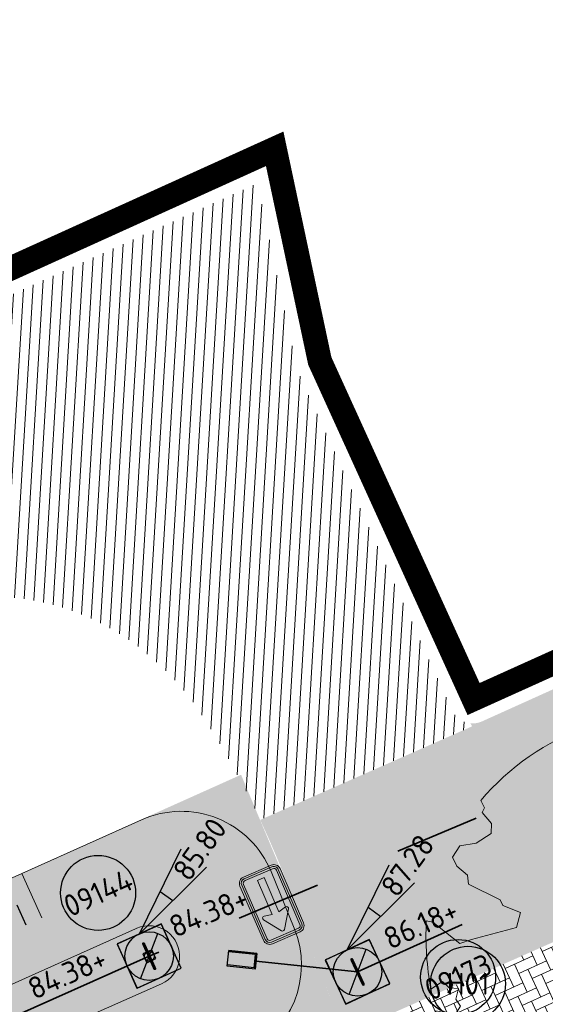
# Model space of a CAD drawing. Header units: metres. Extents: x 195696 to 514079, y 327475 to 328989.
# Tile 68 of 256: x 195971 to 195981, y 327662 to 327682. Entities that reach past the tile are written whole.
import ezdxf
from ezdxf.enums import TextEntityAlignment as Align

# ---------------------------------------------------------------- set-up
doc = ezdxf.new("R2010")
doc.units = ezdxf.units.M
for name, pattern in [('CENTER2', [1.125, 0.75, -0.125, 0.125, -0.125]), ('RI-GWA-SO', [18.450000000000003, 6, -1.8, 1.75, -1.8, 1.75, -1.8, 1.75, -1.8]), ('RI-GWA_AANSLUITLEIDING-SO', [23.000000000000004, 4, -1.8, 2.6, -1.8, 4.6, -1.8, 4.6, -1.8]), ('RI-HWA', [7.4, 5, -2.4])]:
    doc.linetypes.add(name, pattern=pattern)
for name, color, linetype, lineweight in [('B-WE-GR-BOOM-S', 74, 'Continuous', 18), ('N-WE-GR-GRAS-A-250', 62, 'Continuous', 18), ('N-WE-GW-TALUD-G', 6, 'Continuous', 18), ('N-WE-GW-TALUDARCERING-S', 6, 'Continuous', 25), ('N-WE-GW-TALUDARCERING_KORT-G', 6, 'Continuous', 18), ('N-WE-KG-WERKGRENS-200-G', 14, 'CENTER2', 35), ('N-WE-RI-GWA_PERCEELAANSLUITLEIDING_PVC_125-G', 30, 'RI-GWA_AANSLUITLEIDING-SO', 25), ('N-WE-RI-GWA_PUTNUMMER-S-250', 7, 'Continuous', 25), ('N-WE-RI-GWA_TRANSPORTLEIDING-G', 30, 'RI-GWA-SO', 35), ('N-WE-RI-HWA_RIOOLLEIDING_PVC_315-G', 150, 'RI-HWA', 35), ('N-WE-RI-HWA_RIOOLPUT-S-250', 150, 'Continuous', 25), ('N-WE-RI-HWA_UITLAATCONSTRUCTIE-S-50', 150, 'Continuous', 25), ('N-WE-RI-OVERIG_RIOOLPUT_BETON-S-250', 10, 'Continuous', 25), ('N-WE-RI-OVERIG_RIOOLPUT_INSPECTIE-S-250', 10, 'Continuous', 25), ('N-WE-RI-OVERIG_RIOOLPUT_INSPECTIE-S-50', 10, 'Continuous', 25), ('N-WE-RI-VWA_STROOMRICHTING-S', 7, 'Continuous', 25), ('N-WE-VH-GESLOTENVERHARDING-A-200', 252, 'Continuous', 18), ('N-WE-VH-HERSTRATEN-A-200', 252, 'Continuous', 18), ('N-WE-VH-OPENVERHARDING_BETONSTRAATSTEEN_GRIJS-A', 252, 'Continuous', 18), ('N-WE-VH-OPENVERHARDING_STRAATBAKSTEEN_BRUIN-A', 35, 'Continuous', 18), ('N-WE-VW-VERKEERSTEKEN_BORD_C-S-200', 7, 'Continuous', 25), ('T-WE-RI-HWA_PUTNUMMER-S-250', 7, 'Continuous', 25), ('V-WE-RI-GWA_PUTDEKSELNIVEAU-S-250', 7, 'Continuous', 25)]:
    doc.layers.add(name, color=color, linetype=linetype, lineweight=lineweight)
doc.styles.add('NLCS-ISO', font='NLCS-ISO.ttf')

# ---------------------------------------------------------------- blocks, each defined once
blk = doc.blocks.new('*U109')
at = {"ltscale": 0.1, "style": 'NLCS-ISO'}
for tag, p in [('MAT', (-0.5000000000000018, 0.5000000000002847)), ('BOBL', (-59.24948424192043, 1.13686837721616e-13))]:
    blk.add_attdef(tag, text='', height=1.8, dxfattribs=at).set_placement(p, align=Align.BOTTOM_RIGHT)
for tag, p in [('DIA', (0.4999999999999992, 0.5000000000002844)), ('BOBR', (56.13265842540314, -2.220446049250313e-16))]:
    blk.add_attdef(tag, text='', height=1.8, dxfattribs=at).set_placement(p, align=Align.BOTTOM_LEFT)
blk.add_attdef('JVA', text='', height=1.8, dxfattribs=at).set_placement((-2.465190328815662e-32, -0.9999999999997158), align=Align.TOP_CENTER)
at = {"ltscale": 0.1, "style": 'NLCS-ISO', "flags": 1}
blk.add_attdef('PUTNR-L', text='', height=1.8, dxfattribs=at).set_placement((-0.8215082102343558, -5.885126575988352), align=Align.BOTTOM_RIGHT)
blk.add_attdef('PUTNR-L', text='', height=1.8, dxfattribs=at).set_placement((1.948397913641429, -5.769780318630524), align=Align.BOTTOM_LEFT)
blk = doc.blocks.new('*U110')
at = {"ltscale": 0.1, "style": 'NLCS-ISO'}
for tag, p in [('MAT', (-0.5000000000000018, 0.5000000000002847)), ('BOBL', (-71.93000861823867, 1.13686837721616e-13))]:
    blk.add_attdef(tag, text='', height=1.8, dxfattribs=at).set_placement(p, align=Align.BOTTOM_RIGHT)
for tag, p in [('DIA', (0.4999999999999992, 0.5000000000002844)), ('BOBR', (75.14239037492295, -2.220446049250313e-16))]:
    blk.add_attdef(tag, text='', height=1.8, dxfattribs=at).set_placement(p, align=Align.BOTTOM_LEFT)
blk.add_attdef('JVA', text='', height=1.8, dxfattribs=at).set_placement((-2.465190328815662e-32, -0.9999999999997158), align=Align.TOP_CENTER)
at = {"ltscale": 0.1, "style": 'NLCS-ISO', "flags": 1}
blk.add_attdef('PUTNR-L', text='', height=1.8, dxfattribs=at).set_placement((-0.8215082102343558, -5.885126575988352), align=Align.BOTTOM_RIGHT)
blk.add_attdef('PUTNR-L', text='', height=1.8, dxfattribs=at).set_placement((1.948397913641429, -5.769780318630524), align=Align.BOTTOM_LEFT)
blk = doc.blocks.new('SGR-BOOM_05')
blk.add_lwpolyline([(0.4325246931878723, 4.711883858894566), (0.4412366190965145, 4.722067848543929), (0.4495406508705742, 4.730963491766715), (0.457499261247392, 4.738955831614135), (0.4651749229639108, 4.746429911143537), (0.4726301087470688, 4.753770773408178), (0.4799272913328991, 4.761363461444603), (0.4871289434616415, 4.769593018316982), (0.4942975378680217, 4.778844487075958), (0.5013792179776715, 4.78953650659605), (0.507854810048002, 4.802222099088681), (0.5130888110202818, 4.817487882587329), (0.5164457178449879, 4.835920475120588), (0.5172900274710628, 4.858106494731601), (0.5149862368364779, 4.884632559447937), (0.5088988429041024, 4.916085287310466), (0.4752610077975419, 5.034436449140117, -0.5293802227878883), (0.5290991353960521, 5.098767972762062, -0.08713876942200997), (2.218306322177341, 4.624671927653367, -0.3723405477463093), (2.284485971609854, 4.472597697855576), (2.353810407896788, 4.119139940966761), (2.180208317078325, 3.946086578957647), (1.99206671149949, 3.985480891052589), (1.766984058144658, 3.816663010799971), (1.853127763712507, 3.602310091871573), (2.086202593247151, 3.527331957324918), (2.711896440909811, 3.67116193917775), (2.864476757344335, 3.58686285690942), (2.849520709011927, 3.452573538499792), (2.706793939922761, 3.364669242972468), (2.577044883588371, 2.941253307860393), (2.743005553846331, 2.669806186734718), (3.167776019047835, 3.346672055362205, -0.5046405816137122), (3.406018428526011, 3.139734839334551, 0.3319483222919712), (3.543642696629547, 2.921146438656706, 0.282007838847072), (3.99290985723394, 3.003759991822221), (3.956968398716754, 2.985163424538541, -0.5121558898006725), (4.162740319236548, 2.983535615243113, -0.1607604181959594), (5.094490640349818, -0.05607239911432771), (4.977332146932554, -0.1690536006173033), (4.976312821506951, -0.2938416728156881), (4.8618704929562, -0.3148519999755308), (4.876229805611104, -0.4378637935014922), (4.698090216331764, -0.3805204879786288), (4.644143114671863, -0.5192137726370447), (4.863809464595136, -0.6652633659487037), (4.932503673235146, -0.7196641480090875), (5.053640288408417, -0.5992007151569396, -0.1063709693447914), (4.340554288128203, -2.610345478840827), (3.70529781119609, -2.2009414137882), (3.587571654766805, -2.281876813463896), (3.512459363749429, -1.944794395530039), (3.286149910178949, -1.67334727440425), (3.023546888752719, -1.675915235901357), (3.029665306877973, -1.990035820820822), (2.830389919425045, -2.677651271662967), (2.860626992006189, -2.808775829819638), (3.005150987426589, -2.829446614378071), (3.929857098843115, -3.182947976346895, -0.2362982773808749), (-0.2250862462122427, -5.013472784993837, 0.1596250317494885), (-0.3470448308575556, -4.770134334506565, 0.3508021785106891), (-0.3148115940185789, -4.527846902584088, -0.5046405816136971), (-0.6000098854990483, -4.392775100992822), (-0.530619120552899, -4.170222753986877), (-0.6474450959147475, -3.962362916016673), (-0.8016343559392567, -3.977834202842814), (-0.8248145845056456, -4.14384857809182), (-0.941790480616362, -4.211479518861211), (-1.080272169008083, -4.105602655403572), (-1.199847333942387, -3.474824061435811), (-1.291065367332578, -3.383747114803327), (-1.521968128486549, -3.390946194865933), (-1.586173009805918, -3.664879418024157), (-1.680264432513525, -3.694423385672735), (-1.769024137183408, -3.922911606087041), (-2.003269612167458, -3.79763926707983, 0.7335825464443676), (-1.917708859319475, -3.972704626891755, -0.8616245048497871), (-1.870123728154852, -4.127626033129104, 0.2799778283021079), (-2.04306959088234, -4.392508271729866), (-2.03586990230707, -4.402599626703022, -0.8270561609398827), (-2.207893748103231, -4.582742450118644, -0.1167741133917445), (-4.152188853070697, -2.556267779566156), (-4.114413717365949, -2.549202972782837), (-4.083543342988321, -2.540638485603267), (-4.058769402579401, -2.530881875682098), (-4.039283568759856, -2.520240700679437), (-4.02427751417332, -2.509022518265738), (-4.012942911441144, -2.497534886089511), (-4.004471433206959, -2.486085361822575), (-3.767567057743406, -2.183934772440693), (-3.762478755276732, -2.173394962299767), (-3.758320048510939, -2.163280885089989), (-3.754774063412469, -2.153365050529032), (-3.751523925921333, -2.143419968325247), (-3.748252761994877, -2.133218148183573), (-3.744643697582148, -2.12253209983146), (-3.740379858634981, -2.111134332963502), (-3.735144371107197, -2.09879735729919), (-3.7287288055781, -2.085363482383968), (-3.721358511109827, -2.070954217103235), (-3.713367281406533, -2.055760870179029), (-3.705088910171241, -2.03997475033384), (-3.696857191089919, -2.02378716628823), (-3.689005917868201, -2.007389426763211), (-3.681868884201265, -1.990972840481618), (-3.675779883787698, -1.974728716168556), (-3.671016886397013, -1.958854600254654), (-3.667634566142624, -1.943572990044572), (-3.665631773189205, -1.929112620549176), (-3.665007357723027, -1.915702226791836), (-3.665760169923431, -1.903570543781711), (-3.66788905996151, -1.892946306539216), (-3.671392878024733, -1.884058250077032), (-3.676270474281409, -1.877135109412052), (-3.682496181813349, -1.87228834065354), (-3.689946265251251, -1.869160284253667), (-3.698472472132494, -1.867276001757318), (-3.707926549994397, -1.86616055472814), (-3.718160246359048, -1.865339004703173), (-3.72902530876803, -1.864336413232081), (-3.740373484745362, -1.86267784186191), (-3.752056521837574, -1.859888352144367), (-3.763951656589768, -1.855601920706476), (-3.776038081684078, -1.849888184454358), (-3.788320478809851, -1.842925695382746), (-3.800803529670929, -1.834893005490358), (-3.813491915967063, -1.8259686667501), (-3.826390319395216, -1.816331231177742), (-3.839503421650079, -1.806159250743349), (-3.852835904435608, -1.795631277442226), (-3.866362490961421, -1.784873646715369), (-3.879938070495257, -1.773803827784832), (-3.893387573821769, -1.76228707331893), (-3.906535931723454, -1.750188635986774), (-4.149695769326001, -2.02842049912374), (-4.161716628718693, -2.014754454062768), (-4.172911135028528, -2.000102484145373), (-4.183104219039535, -1.984329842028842), (-4.192608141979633, -1.967625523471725), (-4.203684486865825, -1.951473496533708), (-4.219082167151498, -1.937681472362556), (-4.241550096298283, -1.928057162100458), (-4.273837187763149, -1.924408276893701), (-4.318692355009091, -1.928542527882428), (-4.378864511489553, -1.942267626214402), (-4.457102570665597, -1.96739128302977, -0.04099741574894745), (-4.791147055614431, -1.027236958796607), (-4.617442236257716, -1.057135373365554), (-4.462688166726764, -1.156360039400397), (-4.380222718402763, -1.081691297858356), (-4.281020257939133, -0.9269601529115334), (-4.376017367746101, -0.7817417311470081), (-4.322820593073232, -0.567248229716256), (-4.520005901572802, -0.551067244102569), (-4.652051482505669, -0.4231675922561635), (-4.89199676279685, -0.5800962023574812, -0.05814040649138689), (-4.988069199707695, 0.8291727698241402), (-4.851792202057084, 0.8021379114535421), (-4.298456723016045, 0.3639367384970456), (-4.059571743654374, 0.4468333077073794), (-3.128243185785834, 0.6926248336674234), (-3.048903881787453, 1.000164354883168), (-3.408870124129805, 1.143500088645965), (-3.464013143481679, 1.261371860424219), (-4.121257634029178, 1.583987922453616), (-4.135853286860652, 1.768685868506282), (-4.357977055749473, 1.956958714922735), (-4.448296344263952, 2.139788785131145), (-4.296559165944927, 2.378269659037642), (-3.957550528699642, 2.431343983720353), (-3.649608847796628, 2.632691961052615), (-3.646147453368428, 2.840191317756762), (-3.838176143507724, 3.066466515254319), (-3.787176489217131, 3.162116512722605), (-3.863200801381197, 3.31009734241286, -0.1342797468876), (-1.664191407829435, 4.834836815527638, -0.5417265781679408), (-1.596738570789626, 4.783170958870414), (-1.607648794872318, 4.639467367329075), (-1.605334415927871, 4.564777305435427), (-1.595180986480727, 4.507652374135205), (-1.578905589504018, 4.464963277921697), (-1.558225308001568, 4.433580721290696), (-1.534857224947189, 4.41037540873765), (-1.510518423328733, 4.392218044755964), (-1.486925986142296, 4.375979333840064), (-1.465438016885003, 4.359178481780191), (-1.44597670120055, 4.341928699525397), (-1.428105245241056, 4.324991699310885), (-1.411386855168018, 4.3091291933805), (-1.395384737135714, 4.295102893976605), (-1.379662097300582, 4.283674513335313), (-1.3637821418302, 4.275605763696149), (-1.347308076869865, 4.271658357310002), (-1.329896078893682, 4.272312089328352), (-1.3115742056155, 4.276919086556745), (-1.292463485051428, 4.284549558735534), (-1.272684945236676, 4.294273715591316), (-1.25235961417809, 4.305161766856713), (-1.231608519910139, 4.316283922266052), (-1.210552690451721, 4.326710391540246), (-1.189313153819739, 4.335511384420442), (-1.168017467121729, 4.342023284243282), (-1.146819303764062, 4.346647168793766), (-1.125878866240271, 4.350050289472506), (-1.105356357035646, 4.352899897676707), (-1.085411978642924, 4.355863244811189), (-1.066205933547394, 4.359607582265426), (-1.047898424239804, 4.364800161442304), (-1.030649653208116, 4.372108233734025), (-1.014588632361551, 4.38201337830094), (-0.9997196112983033, 4.394254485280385), (-0.9860156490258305, 4.40838477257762), (-0.9734498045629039, 4.423957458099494), (-0.9628477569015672, 4.324096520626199), (-0.940279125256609, 4.298315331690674), (-0.8338833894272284, 4.117847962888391), (-0.6106941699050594, 3.995871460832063), (-0.9268198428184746, 4.507921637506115), (-0.9210099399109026, 4.523481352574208), (-0.9169947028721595, 4.538581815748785), (-0.9151697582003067, 4.553389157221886), (-0.9159307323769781, 4.56806950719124), (-0.9196732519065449, 4.58278899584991), (-0.9267929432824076, 4.59771375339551), (-0.9376854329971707, 4.613009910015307), (-0.9526429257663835, 4.628990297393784), (-0.9715439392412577, 4.64655455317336), (-0.9941635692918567, 4.666749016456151), (-1.020276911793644, 4.690620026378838), (-1.049659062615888, 4.719213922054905), (-1.082085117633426, 4.753577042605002), (-1.117330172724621, 4.794755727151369), (-1.199269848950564, 4.900951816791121, -0.5431042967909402), (-1.17106461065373, 4.981224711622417, -0.04676559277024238), (-0.234242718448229, 5.117425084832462, -0.3851675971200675), (-0.1815216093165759, 5.074406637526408), (-0.1522898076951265, 4.88240583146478), (-0.1377666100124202, 4.822421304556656), (-0.1214819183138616, 4.780422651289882), (-0.1038292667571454, 4.753143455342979), (-0.08520218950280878, 4.737317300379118), (-0.06599422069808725, 4.729677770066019), (-0.04659889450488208, 4.72695844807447), (-0.02740974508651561, 4.725892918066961), (-0.008747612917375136, 4.723795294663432), (0.009357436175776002, 4.720301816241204), (0.02694803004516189, 4.715629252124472), (0.04406679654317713, 4.709994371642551), (0.06075636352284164, 4.703613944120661), (0.07705935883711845, 4.696704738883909), (0.09301841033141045, 4.68948352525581), (0.1086761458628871, 4.682167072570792), (0.1240417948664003, 4.674922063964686), (0.138990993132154, 4.66771483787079), (0.1533659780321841, 4.660461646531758), (0.1670089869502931, 4.653078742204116), (0.1797622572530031, 4.645482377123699), (0.1914680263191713, 4.637588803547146), (0.2019685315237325, 4.629314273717), (0.211106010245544, 4.620575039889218), (0.2188088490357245, 4.611358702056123), (0.2253500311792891, 4.601938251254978), (0.2310886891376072, 4.59265802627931), (0.236383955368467, 4.583862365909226), (0.2415949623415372, 4.575895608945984), (0.2470808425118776, 4.56910209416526), (0.2532007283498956, 4.563826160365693), (0.2603137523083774, 4.560412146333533), (0.2686849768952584, 4.559130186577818), (0.2782031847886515, 4.55995359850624), (0.2886630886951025, 4.562781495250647), (0.2998594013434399, 4.567512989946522), (0.31158683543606, 4.574047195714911), (0.3236401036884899, 4.582283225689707), (0.3358139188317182, 4.592120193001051), (0.3479029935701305, 4.603457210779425), (0.3597324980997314, 4.616146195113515), (0.3712494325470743, 4.629850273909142), (0.382431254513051, 4.644185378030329), (0.393255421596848, 4.658767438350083), (0.4036993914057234, 4.673212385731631), (0.4137406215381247, 4.687136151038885), (0.4233565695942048, 4.700154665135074)], format="xyb", close=True)
blk.add_circle((0, 0), 0.15)
blk = doc.blocks.new('*U160')
at = {"layer": 'N-WE-GW-TALUDARCERING_KORT-G'}
blk.add_line((195970.635415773, 327664.3162606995), (195971.0446738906, 327663.4038420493), dxfattribs=at)
blk = doc.blocks.new('*U226')
at = {"ltscale": 0.1, "style": 'NLCS-ISO'}
for tag, p in [('MAT', (-0.5000000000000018, 0.5000000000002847)), ('BOBL', (-75.68647461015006, 1.13686837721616e-13))]:
    blk.add_attdef(tag, text='', height=1.8, dxfattribs=at).set_placement(p, align=Align.BOTTOM_RIGHT)
for tag, p in [('DIA', (0.4999999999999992, 0.5000000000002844)), ('BOBR', (93.06629099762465, -2.220446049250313e-16))]:
    blk.add_attdef(tag, text='', height=1.8, dxfattribs=at).set_placement(p, align=Align.BOTTOM_LEFT)
blk.add_attdef('JVA', text='', height=1.8, dxfattribs=at).set_placement((-2.465190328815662e-32, -0.9999999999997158), align=Align.TOP_CENTER)
at = {"ltscale": 0.1, "style": 'NLCS-ISO', "flags": 1}
blk.add_attdef('PUTNR-L', text='', height=1.8, dxfattribs=at).set_placement((-0.8215082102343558, -5.885126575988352), align=Align.BOTTOM_RIGHT)
blk.add_attdef('PUTNR-L', text='', height=1.8, dxfattribs=at).set_placement((1.948397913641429, -5.769780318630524), align=Align.BOTTOM_LEFT)
blk = doc.blocks.new('SRI-PUT_INSPECTIE-SO')
at = {"flags": 128}
blk.add_lwpolyline([(-1.999999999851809, -2.000000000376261), (2.000000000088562, -2.000000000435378), (2.000000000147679, 1.999999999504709), (-2.00000000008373, 1.999999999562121)], close=True, dxfattribs=at)
blk.add_circle((0, -7.105427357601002e-14), 1.999999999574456)
at = {"style": 'NLCS-ISO'}
blk.add_text('I', height=2.5, dxfattribs=at).set_placement((-0.002795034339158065, -0.007140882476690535), align=Align.MIDDLE_CENTER)
blk = doc.blocks.new('SRI-PUT_BETON-SO')
h = blk.add_hatch(color=256)
h.dxf.hatch_style = 1
h.paths.add_polyline_path([(1.414221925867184, 1.41420519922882, 0.6681786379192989), (-1.999991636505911, -8.363144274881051e-06, 0.198912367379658), (-1.414205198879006, -1.41422192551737)])
blk.add_line((-1.414205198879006, -1.41422192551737), (1.414221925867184, 1.41420519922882))
blk.add_lwpolyline([(-1.999991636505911, -2.000008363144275), (2.000008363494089, -2.000008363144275), (2.000008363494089, 1.999991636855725), (-1.999991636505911, 1.999991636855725)], close=True)
blk.add_circle((8.36349408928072e-06, -8.363144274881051e-06), 2)
blk = doc.blocks.new('SRI-PUTDEKSELHOOGTE-SO')
h = blk.add_hatch(color=256)
h.dxf.hatch_style = 1
h.paths.add_polyline_path([(3.018955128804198, 2.485302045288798), (0, 2.220446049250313e-16), (3.661812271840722, 1.371840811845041)])
for p, q in [((0, 0), (6.037910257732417, 4.970604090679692)), ((0, 0), (7.323624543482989, 2.743681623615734)), ((3.018955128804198, 2.485302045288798), (3.661812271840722, 1.371840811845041))]:
    blk.add_line(p, q)
at = {"style": 'NLCS-ISO'}
blk.add_attdef('PUTHGT', text='', height=1.8, rotation=30.00000000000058, dxfattribs=at).set_placement((5.01661480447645, 2.929534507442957), align=Align.MIDDLE_LEFT)
blk = doc.blocks.new('SRI-PUTNUMMER-SO')
blk.add_circle((0, 0), 3.090853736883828)
at = {"style": 'NLCS-ISO'}
blk.add_attdef('PUTNR', text='', height=1.8, dxfattribs=at).set_placement((0, 0), align=Align.MIDDLE_CENTER)
blk = doc.blocks.new('N-SVW-VERKEERSTEKEN_BORD_C04L-SO')
at = {"true_color": 0x007dc8}
h = blk.add_hatch(color=152, dxfattribs=at)
h.dxf.hatch_style = 1
h.paths.add_polyline_path([(-3.75, 1.550000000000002), (-3.75, 1.347420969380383e-15), (-3.550000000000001, 1.322928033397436e-15), (-3.550000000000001, 1.550000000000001, -0.414213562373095), (-3.05, 2.050000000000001), (3.050000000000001, 2.05, -0.4142135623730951), (3.55, 1.55), (3.55, -4.347496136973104e-16), (3.75, -4.592425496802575e-16), (3.75, 1.55, 0.4142135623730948), (3.05, 2.25), (-3.05, 2.250000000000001, 0.4142135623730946)])
at = {"true_color": 0xffffff}
h = blk.add_hatch(color=7, dxfattribs=at)
h.dxf.hatch_style = 1
h.paths.add_polyline_path([(3.35, -6.323012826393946e-16), (3.55, -6.012830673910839e-16), (3.55, 1.55, 0.4142135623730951), (3.050000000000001, 2.05), (-3.05, 2.050000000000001, 0.414213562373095), (-3.550000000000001, 1.550000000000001), (-3.550000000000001, 1.100883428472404e-15), (-3.349999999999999, 1.020879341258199e-15), (-3.35, 1.550000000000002, -0.4142135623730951), (-3.049999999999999, 1.850000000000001), (3.050000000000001, 1.85, -0.4142135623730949), (3.35, 1.55)])
at = {"true_color": 0x007dc8}
h = blk.add_hatch(color=152, dxfattribs=at)
h.dxf.hatch_style = 1
h.paths.add_polyline_path([(-0.9793102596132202, 0.3735653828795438), (2.85, 0.3735653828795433), (2.85, -3.490243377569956e-16), (3.35, -6.323012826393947e-16), (3.35, 1.55, 0.4142135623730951), (3.05, 1.85), (-3.049999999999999, 1.850000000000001, 0.4142135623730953), (-3.35, 1.550000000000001), (-3.35, 1.076390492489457e-15), (-2.971039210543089, 1.029981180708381e-15, -0.2456899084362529), (-2.885140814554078, 0.1642584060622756), (-1.099329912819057, 1.404766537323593, -0.6855623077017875), (-0.7903124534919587, 1.195699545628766)])
at = {"true_color": 0xffffff}
h = blk.add_hatch(color=7, dxfattribs=at)
h.dxf.hatch_style = 1
h.paths.add_polyline_path([(-2.885140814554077, 0.164258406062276, 0.5229467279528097), (-2.885140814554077, -0.1642584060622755), (-1.099329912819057, -1.404766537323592, 0.6855623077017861), (-0.790312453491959, -1.195699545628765), (-0.9793102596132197, -0.3735653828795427), (2.85, -0.3735653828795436), (2.85, 0.3735653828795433), (-0.9793102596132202, 0.3735653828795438), (-0.7903124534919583, 1.195699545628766, 0.6855623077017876), (-1.099329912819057, 1.404766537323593)])
at = {"true_color": 0x007dc8}
h = blk.add_hatch(color=152, dxfattribs=at)
h.dxf.hatch_style = 1
h.paths.add_polyline_path([(-3.050000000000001, -2.25), (3.049999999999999, -2.25, 0.4142135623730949), (3.749999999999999, -1.550000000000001), (3.75, -4.592425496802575e-16), (3.55, -4.347496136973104e-16), (3.549999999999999, -1.550000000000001, -0.414213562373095), (3.049999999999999, -2.05), (-3.050000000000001, -2.049999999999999, -0.4142135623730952), (-3.550000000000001, -1.549999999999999), (-3.550000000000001, 1.322928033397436e-15), (-3.75, 1.347420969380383e-15), (-3.75, -1.55, 0.4142135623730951)])
at = {"true_color": 0xffffff}
h = blk.add_hatch(color=7, dxfattribs=at)
h.dxf.hatch_style = 1
h.paths.add_polyline_path([(3.349999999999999, -1.55, -0.4142135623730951), (3.049999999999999, -1.85), (-3.05, -1.849999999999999, -0.4142135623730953), (-3.35, -1.55), (-3.35, 1.020879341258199e-15), (-3.550000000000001, 1.100883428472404e-15), (-3.550000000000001, -1.549999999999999, 0.4142135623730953), (-3.050000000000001, -2.049999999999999), (3.049999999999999, -2.05, 0.4142135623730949), (3.549999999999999, -1.550000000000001), (3.55, -6.012830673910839e-16), (3.35, -5.212789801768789e-16)])
at = {"true_color": 0x007dc8}
h = blk.add_hatch(color=152, dxfattribs=at)
h.dxf.hatch_style = 1
h.paths.add_polyline_path([(-1.099329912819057, -1.404766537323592), (-2.885140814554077, -0.1642584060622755, -0.245689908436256), (-2.971039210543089, 1.029981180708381e-15), (-3.35, 1.076390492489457e-15), (-3.35, -1.55, 0.4142135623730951), (-3.05, -1.849999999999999), (3.049999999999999, -1.85, 0.4142135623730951), (3.349999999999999, -1.55), (3.35, -6.323012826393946e-16), (2.85, -3.490243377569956e-16), (2.85, -0.3735653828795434), (-0.9793102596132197, -0.3735653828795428), (-0.7903124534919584, -1.195699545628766, -0.6855623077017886)])
at = {"color": 152, "lineweight": 0, "true_color": 0x007dc8}
blk.add_lwpolyline([(3.75, -1.550000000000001), (3.75, 1.55, 0.4142135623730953), (3.050000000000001, 2.25), (-3.049999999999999, 2.250000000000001, 0.4142135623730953), (-3.75, 1.550000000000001), (-3.75, -1.549999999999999, 0.4142135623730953), (-3.050000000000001, -2.25), (3.049999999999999, -2.25, 0.4142135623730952)], format="xyb", close=True, dxfattribs=at)
at = {"color": 7, "lineweight": 0, "true_color": 0xffffff}
for points in [[(3.549999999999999, -1.55), (3.55, 1.55, 0.414213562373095), (3.050000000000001, 2.05), (-3.05, 2.050000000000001, 0.414213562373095), (-3.55, 1.550000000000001), (-3.55, -1.55, 0.414213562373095), (-3.050000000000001, -2.049999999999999), (3.05, -2.05, 0.414213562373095)], [(3.349999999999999, -1.55), (3.35, 1.55, 0.4142135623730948), (3.050000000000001, 1.85), (-3.05, 1.850000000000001, 0.4142135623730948), (-3.35, 1.550000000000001), (-3.35, -1.55, 0.4142135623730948), (-3.050000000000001, -1.849999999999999), (3.05, -1.85, 0.4142135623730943)], [(-0.9793102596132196, -0.3735653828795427), (-0.7903124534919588, -1.195699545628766, -0.685562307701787), (-1.099329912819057, -1.404766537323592), (-2.885140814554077, -0.1642584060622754, -0.5229467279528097), (-2.885140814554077, 0.164258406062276), (-1.099329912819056, 1.404766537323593, -0.685562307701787), (-0.7903124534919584, 1.195699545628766), (-0.9793102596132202, 0.3735653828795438), (2.85, 0.3735653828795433), (2.85, -0.3735653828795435)]]:
    blk.add_lwpolyline(points, format="xyb", close=True, dxfattribs=at)
blk = doc.blocks.new('SRI-UITSTROOMBAK-SO')
for p, q in [((-3.249999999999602, -2.273736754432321e-13), (-3.249999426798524, 11.55924730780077)), ((-3.249999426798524, 11.55924730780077), (3.249999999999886, 11.55924730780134)), ((-2.749999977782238, 0.5000000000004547), (-2.749999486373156, 11.55924730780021)), ((2.750000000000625, 0.5000000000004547), (2.750000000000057, 11.55924730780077)), ((3.250000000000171, 3.410605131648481e-13), (3.250000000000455, 11.55924730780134)), ((-3.250000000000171, -2.273736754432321e-13), (3.250000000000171, 3.410605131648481e-13)), ((-2.749999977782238, 0.5000000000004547), (2.750000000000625, 0.5000000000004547))]:
    blk.add_line(p, q)
at = {"flags": 128}
blk.add_lwpolyline([(-3.249999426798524, 11.55924730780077), (3.250000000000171, 11.55924730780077), (3.250000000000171, 3.410605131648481e-13), (-3.249999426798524, 3.410605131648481e-13)], close=True, dxfattribs=at)

msp = doc.modelspace()

# ---------------------------------------------------------------- hatches: boundary and pattern name
at = {"layer": 'N-WE-GR-GRAS-A-250', "lineweight": 0}
h = msp.add_hatch(dxfattribs=at)
h.set_pattern_fill('AGR-GRAS_02-SO', color=256, scale=0.05, pattern_type=2)
h.set_pattern_definition([(0, (0, 0), (0.5, 0.5), [0.125, -0.375]), (0, (0.275, 0.3), (0.5, 0.5), [0.125, -0.375]), (90, (0.05, 0.175), (-0.5, 0.5), [0.125, -0.375]), (90, (0.25, 0.35), (-0.5, 0.5), [0.125, -0.375]), (45, (0.1, 0.35), (0, 0.5000000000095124), [0.125, -0.582106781]), (135, (0.275, 0), (-0.5000000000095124, 0), [0.125, -0.582106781]), (26.56505119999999, (0.125, 0.15), (0.5000000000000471, 2.000322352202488e-10), [0.125, -0.9930339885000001]), (26.56505119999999, (0.35, 0.4), (0.5000000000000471, 2.000322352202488e-10), [0.125, -0.9930339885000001]), (63.43494882, (0.35, 0), (2.54993137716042e-11, 0.500000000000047), [0.125, -0.9930339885]), (63.43494882, (0.125, 0.225), (2.54993137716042e-11, 0.500000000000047), [0.125, -0.9930339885]), (63.43494882, (0.3, 0.1), (2.54993137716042e-11, 0.500000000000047), [0.125, -0.9930339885]), (116.5650512, (0, 0.275), (-2.000324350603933e-10, 0.500000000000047), [0.125, -0.9930339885]), (153.43494882, (0.1, 0.07500000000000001), (-0.500000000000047, 2.549949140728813e-11), [0.125, -0.9930339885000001])])
edge = h.paths.add_edge_path(flags=17)
edge.add_arc((195894.559118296, 327628.0008672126), 2.00000000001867, 141.4672806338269, 205.6254233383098)
edge.add_line((195892.7558368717, 327627.1358954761), (195893.6442734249, 327625.2836949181))
edge.add_line((195893.6442734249, 327625.2836949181), (195903.1995377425, 327629.2377206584))
edge.add_line((195903.1995377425, 327629.2377206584), (195901.9728150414, 327631.3262218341))
edge.add_line((195901.9728150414, 327631.3262218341), (195892.9946132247, 327629.2467901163))
edge = h.paths.add_edge_path()
edge.add_arc((195894.559118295, 327628.0008672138), 1.999999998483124, 114.1582394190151, 205.6254233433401)
edge.add_line((195892.7558368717, 327627.1358954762), (195893.6442734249, 327625.283694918))
edge.add_line((195893.6442734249, 327625.283694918), (195888.7015997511, 327623.1984623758))
edge.add_line((195888.7015997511, 327623.1984623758), (195889.2842258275, 327621.9323330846))
edge.add_line((195889.2842258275, 327621.9323330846), (195891.6600081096, 327616.7851886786))
edge.add_arc((195897.7335764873, 327603.552450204), 14.56000001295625, 109.5185303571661, 114.65419813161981, ccw=False)
edge.add_arc((195898.4012773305, 327603.225723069), 15.10000000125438, 98.33438612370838, 111.4926544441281, ccw=False)
edge.add_line((195896.2125317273, 327618.1662515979), (195896.9700282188, 327618.3502061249))
edge.add_arc((195895.0962950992, 327626.0659513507), 7.940000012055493, 283.6497829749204, 306.4932178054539)
edge.add_line((195899.8184324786, 327619.6827688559), (195901.0766474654, 327620.613568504))
edge.add_arc((196065.2309153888, 327394.0238279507), 279.802670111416, 123.9376761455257, 125.92167150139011, ccw=False)
edge.add_arc((196052.4705127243, 327415.9658439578), 254.4799999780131, 116.04817992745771, 124.3121944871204, ccw=False)
edge.add_arc((196065.230915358, 327394.0238282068), 279.8026698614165, 114.4387036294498, 116.42269830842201, ccw=False)
edge.add_line((195949.4710925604, 327648.7574095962), (195977.2456928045, 327661.0463759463))
edge.add_line((195977.2456928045, 327661.0463759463), (195976.1714002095, 327663.921825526))
edge.add_line((195976.1714002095, 327663.921825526), (195975.1513113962, 327666.3509349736))
edge.add_line((195975.1513113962, 327666.3509349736), (195928.3581608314, 327645.3531347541))
edge.add_line((195928.3581608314, 327645.3531347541), (195893.7406020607, 327629.8257045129))
at = {"layer": 'N-WE-VH-GESLOTENVERHARDING-A-200', "lineweight": 0}
h = msp.add_hatch(dxfattribs=at)
h.set_pattern_fill('AVH-GESLOTEN-SOD', color=256, scale=0.1, angle=28, pattern_type=2)
h.set_pattern_definition([(87.99999999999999, (0, 0), (-0.1998781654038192, 0.006979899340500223), []), (148, (0, 0), (-0.1059838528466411, -0.1696096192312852), [])])
edge = h.paths.add_edge_path()
edge.add_arc((196043.1978634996, 327406.4100113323), 243.7000000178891, 114.6377677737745, 117.7694669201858)
edge.add_arc((195952.9500934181, 327577.8014638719), 49.99999999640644, 117.769466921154, 133.471123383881)
edge.add_arc((195884.1512031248, 327650.3735845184), 50.00000000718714, 306.4912656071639, 313.4711229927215, ccw=False)
edge.add_line((195913.8862149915, 327610.1762080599), (195909.2428863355, 327617.4930319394))
edge.add_arc((196043.1953181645, 327406.4153922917), 249.9940478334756, 114.63775157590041, 122.39970749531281, ccw=False)
edge.add_line((195938.9778525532, 327633.6503891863), (196015.1880523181, 327668.6029268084))
edge.add_arc((195990.1752496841, 327723.1406174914), 60.00000000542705, 294.6377677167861, 307.6954955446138)
edge.add_line((196026.8631397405, 327675.6643210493), (196030.3420670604, 327668.7281570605))
edge.add_line((196030.3420670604, 327668.7281570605), (196027.0168718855, 327667.1070542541))
edge.add_line((196027.0168718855, 327667.1070542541), (196016.1131317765, 327662.0962125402))
edge.add_line((196016.1131317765, 327662.0962125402), (195941.6041967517, 327627.9239316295))
at = {"layer": 'N-WE-VH-HERSTRATEN-A-200', "lineweight": 0}
h = msp.add_hatch(dxfattribs=at)
h.set_pattern_fill('AVH-HERSTRATEN-SOD', color=256, scale=0.2, angle=26.57, pattern_type=2)
h.set_pattern_definition([(86.57000000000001, (195915.4831970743, 327624.8546070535), (-0.1996417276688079, 0.01196580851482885), [])])
edge = h.paths.add_edge_path()
edge.add_line((195975.5447569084, 327665.4196369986), (195979.9144058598, 327667.349492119))
edge.add_line((195979.9144058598, 327667.349492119), (195979.877, 327667.411))
edge.add_arc((195979.9212362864, 327667.8722738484), 0.4633901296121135, 204.9231770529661, 264.5220715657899, ccw=False)
edge.add_line((195979.501, 327667.677), (195976.296, 327674.723))
edge.add_line((195976.296, 327674.723), (195976.295, 327674.763))
edge.add_line((195976.295, 327674.763), (195975.4843143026, 327678.5424044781))
edge.add_line((195975.4843143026, 327678.5424044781), (195972.73, 327677.2939999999))
edge.add_line((195972.73, 327677.2939999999), (195926.405, 327656.297))
edge.add_line((195926.405, 327656.297), (195882.549, 327636.431))
edge.add_line((195882.549, 327636.431), (195884.689, 327631.956))
edge.add_line((195884.689, 327631.956), (195886.282, 327632.689))
edge.add_arc((195886.448, 327631.8359999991), 0.8690023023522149, 78.98747017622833, 101.01252982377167, ccw=False)
edge.add_line((195886.614, 327632.689), (195894.031, 327636.115))
edge.add_line((195894.031, 327636.115), (195894.05, 327636.124))
edge.add_line((195894.05, 327636.124), (195899.109, 327638.431))
edge.add_line((195899.109, 327638.431), (195910.294, 327643.542))
edge.add_line((195910.294, 327643.542), (195916.7165272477, 327646.435513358))
edge.add_arc((195917.1586417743, 327645.5148926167), 1.021277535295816, 91.04590013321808, 115.65195938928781, ccw=False)
edge.add_line((195917.14, 327646.536), (195927.892, 327651.503))
edge.add_line((195927.892, 327651.503), (195934.305, 327654.398))
edge.add_line((195934.305, 327654.398), (195934.416, 327654.448))
edge.add_line((195934.416, 327654.448), (195945.396, 327659.423))
edge.add_line((195945.396, 327659.423), (195951.838, 327662.336))
edge.add_arc((195952.2643381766, 327661.4622356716), 0.9722285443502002, 93.14492670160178, 116.00926088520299, ccw=False)
edge.add_line((195952.211, 327662.433), (195962.962, 327667.401))
edge.add_line((195962.962, 327667.401), (195968.097, 327669.671))
edge.add_arc((195969.9610096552, 327664.9667886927), 5.060052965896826, 46.282945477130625, 111.6155881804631, ccw=False)
edge.add_arc((195969.9542878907, 327664.6963484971), 5.263311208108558, 43.64465055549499, 48.265031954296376, ccw=False)
edge.add_arc((195970.1787225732, 327664.9496708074), 4.926145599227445, 33.08821904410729, 43.3141953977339, ccw=False)
edge.add_arc((195958.8602193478, 327657.5624091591), 18.44206666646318, 25.217092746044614, 33.11981405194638, ccw=False)
at = {"layer": 'N-WE-VH-OPENVERHARDING_BETONSTRAATSTEEN_GRIJS-A', "lineweight": 0}
h = msp.add_hatch(dxfattribs=at)
h.set_pattern_fill('AVH-BSS_KEIFORMAAT_KEPER', color=256, scale=2, angle=-65.36223228, pattern_type=2)
h.set_pattern_definition([(294.63776772, (195979.6090131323, 327660.9800383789), (0.278426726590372, -0.1033371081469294), [0.63, -0.21]), (204.63776772, (195979.990776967, 327661.1551279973), (0.278426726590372, -0.1033371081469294), [0.63, -0.21])])
h.paths.add_polyline_path([(195985.3972276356, 327655.4899400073), (195983.8047951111, 327658.9620656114), (195979.0878626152, 327656.8750427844), (195980.664445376, 327653.311880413)])
h.paths.add_polyline_path([(195982.7932514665, 327661.2482807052), (195981.9840165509, 327663.0772527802), (195977.2670840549, 327660.9902299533), (195978.0763189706, 327659.1612578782)])
at = {"layer": 'N-WE-VH-OPENVERHARDING_STRAATBAKSTEEN_BRUIN-A', "lineweight": 0}
h = msp.add_hatch(dxfattribs=at)
h.set_pattern_fill('AVH-SBS_KEIFORMAAT_KEPER', color=256, angle=295, pattern_type=2)
h.set_pattern_definition([(340, (0, 0), (0.1281712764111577, 0.059767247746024), [0.3, -0.1]), (70, (-0.03420201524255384, -0.09396926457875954), (-0.1281712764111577, -0.05976724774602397), [0.2999999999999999, -0.09999999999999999]), (295, (0.07686825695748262, -0.08118664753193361), (0.1238528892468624, -0.09828765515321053), [0, -0.2828427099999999])])
edge = h.paths.add_edge_path()
edge.add_line((195976.122, 327664.054), (195977.2670840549, 327660.9902299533))
edge.add_line((195977.2670840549, 327660.9902299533), (195981.9840165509, 327663.0772527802))
edge.add_line((195981.9840165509, 327663.0772527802), (195982.0794655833, 327662.8615260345))
edge.add_arc((195982.5040639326, 327662.879060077), 0.4249602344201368, 106.27074768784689, 182.3647198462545, ccw=False)
edge.add_line((195982.385, 327663.2870000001), (195979.9144058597, 327667.349492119))
edge.add_line((195979.9144058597, 327667.349492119), (195975.5447569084, 327665.4196369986))
edge.add_arc((195958.8602193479, 327657.5624091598), 18.44206666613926, 20.60963775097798, 25.217092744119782, ccw=False)
h.paths.add_polyline_path([(195977.3260038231, 327660.8570639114), (195977.2670840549, 327660.9902299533), (195977.318, 327660.854)])
edge = h.paths.add_edge_path()
edge.add_line((195986.1715194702, 327670.1829655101), (195981.61413515, 327668.1262088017))
edge.add_line((195981.61413515, 327668.1262088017), (195980.118, 327667.451))
edge.add_arc((195979.9249331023, 327667.8682155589), 0.4597212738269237, 264.0151452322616, 294.83238508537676, ccw=False)
edge.add_line((195979.877, 327667.411), (195982.385, 327663.287))
edge.add_line((195982.385, 327663.287), (196015.905, 327678.461))
edge.add_line((196015.905, 327678.461), (196023.628603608, 327681.9936281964))
edge.add_line((196023.628603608, 327681.9936281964), (196023.4522572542, 327682.386051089))
edge.add_line((196023.4522572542, 327682.386051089), (196026.9169843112, 327683.9430244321))
edge.add_line((196026.9169843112, 327683.9430244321), (196025.3668218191, 327687.4042637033))
edge.add_line((196025.3668218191, 327687.4042637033), (196023.516, 327686.511))
edge.add_line((196023.516, 327686.511), (196023.282, 327686.931))
edge.add_line((196023.282, 327686.931), (196013.78021378, 327682.6428247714))
edge.add_line((196013.78021378, 327682.6428247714), (196009.2228294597, 327680.5860680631))
edge.add_line((196009.2228294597, 327680.5860680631), (195995.4428136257, 327674.3671192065))
edge.add_line((195995.4428136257, 327674.3671192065), (195990.8854293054, 327672.3103624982))
edge.add_line((195990.8854293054, 327672.3103624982), (195986.1715194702, 327670.1829655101))

# ---------------------------------------------------------------- linework, layer by layer
at = {"layer": 'N-WE-GW-TALUD-G', "flags": 128}
for points in [[(195975.2043032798, 327660.6024305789), (195949.3011532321, 327649.1414937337, 0.05736065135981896), (195899.0237673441, 327619.6049775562, -0.4736240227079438), (195896.0168876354, 327620.3373007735), (195892.7558368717, 327627.1358954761, -0.421733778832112), (195893.7406020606, 327629.8257045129), (195973.1002768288, 327665.4218544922, -0.4241303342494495), (195975.7702024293, 327664.3535113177), (195976.2464777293, 327663.1878967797, -0.4058443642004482)], [(195973.5102127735, 327662.0398952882, 1.000000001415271), (195973.0033041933, 327663.18557205, 0.008579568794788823), (195972.9750591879, 327663.1737128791), (195901.9728150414, 327631.3262218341), (195903.1995377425, 327629.2377206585), (195896.9506223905, 327624.9797620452, 0.3706814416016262), (195896.6120778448, 327623.7208848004), (195897.2932982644, 327622.3006856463, 0.4721766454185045), (195898.7929526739, 327621.9316856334, -0.05617398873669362), (195948.4919183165, 327650.9704658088)]]:
    msp.add_lwpolyline(points, format="xyb", close=True, dxfattribs=at)
at = {"layer": 'N-WE-KG-WERKGRENS-200-G', "ltscale": 20, "const_width": 0.5, "flags": 128}
msp.add_lwpolyline([(195828.5449324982, 327534.879240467, 0.003022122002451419), (195829.93590122, 327535.771814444, 0.01445730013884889), (195849.9203571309, 327549.7795194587), (195856.8154032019, 327554.916298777, 0.003168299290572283), (195864.1639217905, 327560.5850023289, 0.004116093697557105), (195873.665133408, 327568.1354444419), (195875.2468758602, 327569.7402853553, -0.04590442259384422), (195893.6684553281, 327584.1758765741, -0.003920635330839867), (195895.415665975, 327585.2829132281), (195899.6903654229, 327587.1140162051), (195908.6549476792, 327591.1456296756), (195913.7783480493, 327593.5262803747), (195911.7519175, 327599.815644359, 0.01672595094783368), (195914.3030782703, 327602.3834741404, -0.05873833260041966), (195918.1914157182, 327605.6903519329, -0.0149636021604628), (195933.7835255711, 327615.4114837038, -0.02290013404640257), (195960.6453597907, 327629.6436936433), (195962.2695904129, 327626.1022357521), (195964.6556142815, 327627.196545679), (195963.0164419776, 327630.7705827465), (195985.3556549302, 327641.6865604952), (195986.2883373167, 327639.6407298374), (195991.3787427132, 327641.9896044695), (195991.2167854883, 327642.3405929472), (196016.8331699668, 327654.1033951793), (196043.3648561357, 327666.2187952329), (196062.7450758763, 327674.9827924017, -0.2249660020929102), (196073.449816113, 327674.7914675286, -0.1421209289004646), (196089.6624870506, 327659.9048043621), (196098.6602686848, 327645.085066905), (196102.7039221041, 327638.3856411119), (196105.2942913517, 327634.0936276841), (196104.5483598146, 327630.4830016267), (196106.5069983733, 327630.0783598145), (196106.8157439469, 327631.572819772), (196109.5556329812, 327627.0332549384), (196106.9175713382, 327623.6433724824), (196107.2726273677, 327621.2378997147), (196108.1724373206, 327618.762568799), (196115.3588616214, 327620.4646843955), (196117.1091711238, 327616.5289866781), (196119.7797565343, 327617.7166670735), (196121.91969184, 327613.0267845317, -0.00392140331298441), (196122.0892688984, 327612.647286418), (196123.750845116, 327608.8491332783), (196134.2791748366, 327613.0028017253), (196129.7162030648, 327622.9043765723), (196131.4787331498, 327623.7577356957), (196131.9220392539, 327622.8057424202), (196136.5309742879, 327625.0444784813), (196135.9782779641, 327626.2430509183, 0.0008442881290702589), (196135.4677727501, 327627.3242460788, 0.00200703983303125), (196134.3940288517, 327629.5648853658, 0.01591494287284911), (196124.8497653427, 327647.7894020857), (196123.6001729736, 327650.0628411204), (196120.6893621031, 327655.3570407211, -0.0299467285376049), (196119.8876454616, 327657.1722740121, -0.03392687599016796), (196119.2473421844, 327659.3243675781, -0.079656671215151), (196118.7071710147, 327669.5938870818, -0.05596398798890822), (196120.895766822, 327679.4810814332, -0.02465094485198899), (196122.3280872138, 327683.3089118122, -0.06398449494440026), (196127.6991712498, 327692.3564989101, -0.0612915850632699), (196136.293138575, 327701.4290951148, -0.002153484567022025), (196137.0448438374, 327702.0496886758), (196134.1238128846, 327705.3584450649), (196130.8403230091, 327710.2730661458), (196128.7795578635, 327714.2167266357), (196130.2824716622, 327714.9511575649), (196136.9835533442, 327718.6725045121), (196150.0915809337, 327725.9518544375), (196156.6698113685, 327729.6049777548, 0.02051814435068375), (196159.759876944, 327731.9555349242, 0.01138610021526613), (196162.7602591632, 327734.61370686), (196165.2195120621, 327736.8760195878), (196167.7078296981, 327739.1642312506), (196170.8379913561, 327742.0864486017), (196172.2114536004, 327743.3378795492), (196172.7900103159, 327745.3866384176), (196177.2139084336, 327749.0588039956), (196171.1339694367, 327757.446802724), (196170.3308734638, 327756.8646883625), (196166.3917223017, 327754.1642742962, -0.0100198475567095), (196156.8914572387, 327748.0422097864, -0.01471472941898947), (196147.7306214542, 327742.3407961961, -0.01528916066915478), (196132.0511333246, 327733.9555756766), (196122.9626991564, 327729.5143181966), (196100.9848614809, 327719.042824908), (196087.5797895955, 327712.7232624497), (196081.7786652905, 327709.9886752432, -0.2480229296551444), (196065.9737873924, 327710.7727387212, -0.0712461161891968), (196063.1016454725, 327712.8429666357), (196060.8679620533, 327714.9103437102), (196050.3103998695, 327724.2971762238), (196044.9293871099, 327729.4094879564), (196037.4614946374, 327736.5039462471), (196032.9629942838, 327731.7832916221), (196022.0346868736, 327741.8797633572), (196018.5616055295, 327737.8270700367), (196029.6593570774, 327728.3165073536), (196024.2891402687, 327722.6810873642), (196034.8576936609, 327713.3451998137), (196036.6471843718, 327711.7636285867), (196037.5375465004, 327710.9511731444), (196040.1934819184, 327706.0842392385), (196041.8161890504, 327702.9959890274), (196042.3214468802, 327700.6229266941), (196041.2663362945, 327695.3568707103), (196023.709869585, 327687.1903512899), (196023.4951042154, 327687.5758275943), (195979.9437075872, 327667.9113284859), (195976.7737302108, 327674.8803333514), (195975.8441556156, 327679.2544665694), (195926.1986886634, 327656.7524510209), (195882.7902105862, 327637.089170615), (195881.879234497, 327639.009765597), (195874.9585656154, 327635.9455117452), (195875.384539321, 327634.9207798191, -0.04918109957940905), (195875.5385754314, 327634.4258961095, -0.2318256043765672), (195874.9557544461, 327632.1454860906, -0.07746400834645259), (195874.3361499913, 327631.6101987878), (195873.9705564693, 327631.4274020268), (195873.5946628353, 327631.2433504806), (195871.5802376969, 327630.3158382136), (195870.8957485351, 327630.0005341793), (195869.0103416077, 327629.1436501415), (195872.6494445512, 327620.8904526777), (195873.4676874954, 327621.2196042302, -0.07566582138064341), (195875.1650564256, 327621.7493192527), (195875.3232605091, 327621.7713942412), (195875.4866921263, 327621.7896601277, -0.08613164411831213), (195877.2482289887, 327621.6983242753, -0.01963332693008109), (195877.6368416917, 327621.5943180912, -0.1395863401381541), (195880.0341996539, 327620.0301874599, -0.05548109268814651), (195880.685988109, 327619.0919567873), (195880.8395418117, 327618.7565879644), (195880.9070976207, 327618.608889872), (195878.4306356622, 327617.5280064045), (195879.5647862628, 327616.8923987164), (195882.3475669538, 327610.7493257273), (195879.8452018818, 327608.734657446, 0.1964746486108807), (195876.1627006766, 327602.0723668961, -0.1879515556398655), (195875.3311774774, 327600.5077894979), (195872.4633350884, 327598.0391846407, 0.01059940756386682), (195868.9136781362, 327594.85022724), (195868.0938996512, 327594.081733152, -0.02178076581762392), (195864.8276881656, 327591.2767985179), (195861.4742628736, 327588.6417396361), (195859.1297837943, 327585.548004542, -0.03149793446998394), (195856.5342211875, 327582.6121502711, -0.008822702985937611), (195850.2659221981, 327577.0803502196, -0.01452253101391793), (195839.5124260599, 327568.4463028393), (195839.2340966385, 327568.2322805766, -0.02049592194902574), (195820.3248775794, 327554.9465112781), (195818.0145626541, 327553.4715049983), (195816.984273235, 327552.8391840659), (195828.5449324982, 327534.879240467)], format="xyb", close=True, dxfattribs=at)
at = {"layer": 'N-WE-RI-GWA_PERCEELAANSLUITLEIDING_PVC_125-G', "ltscale": 0.5}
msp.add_lwpolyline([(195965.8454386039, 327674.1745624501), (195970.7142322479, 327663.2556250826)], dxfattribs=at)
at = {"layer": 'N-WE-RI-GWA_TRANSPORTLEIDING-G', "elevation": 84.44999694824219, "flags": 128}
msp.add_lwpolyline([(196004.1885976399, 327675.6449621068), (195973.2567584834, 327662.6127336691)], dxfattribs=at)
at = {"layer": 'N-WE-RI-GWA_TRANSPORTLEIDING-G', "flags": 128}
msp.add_lwpolyline([(195973.2568639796, 327662.610819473), (195934.997, 327645.534)], dxfattribs=at)
at = {"layer": 'N-WE-RI-HWA_RIOOLLEIDING_PVC_315-G', "elevation": 84.44999694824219, "flags": 128}
for points in [[(196020.1698853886, 327681.543890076), (195977.5519733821, 327662.2875358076)], [(195977.5519733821, 327662.2875358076), (195975.4573395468, 327662.5066218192)]]:
    msp.add_lwpolyline(points, dxfattribs=at)

# ---------------------------------------------------------------- block references
at = {"layer": 'B-WE-GR-BOOM-S'}
msp.add_blockref('SGR-BOOM_05', (195983.957, 327662.509, 87.277), dxfattribs=at)
at = {"layer": 'N-WE-GW-TALUDARCERING-S'}
msp.add_blockref('*U160', (0, 0), dxfattribs=at)
at = {"layer": 'N-WE-RI-GWA_PUTNUMMER-S-250', "xscale": 0.25, "yscale": 0.25, "zscale": 0.25, "rotation": 24.3}
for p, values in [((195972.2050876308, 327663.9147734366), {'PUTNR': '09144'}), ((195979.6252082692, 327662.180509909), {'PUTNR': '09173'})]:
    msp.add_blockref('SRI-PUTNUMMER-SO', p, dxfattribs=at).add_auto_attribs(values)
at = {"layer": 'N-WE-RI-HWA_RIOOLPUT-S-250', "xscale": 0.25, "yscale": 0.25, "zscale": 0.25, "rotation": 24.92194937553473}
msp.add_blockref('SRI-PUT_INSPECTIE-SO', (195977.5519733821, 327662.2875358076, 84.44999694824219), dxfattribs=at)
at = {"layer": 'N-WE-RI-HWA_UITLAATCONSTRUCTIE-S-50', "xscale": 0.05, "yscale": 0.05, "zscale": 0.05, "rotation": 84.02891967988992}
msp.add_blockref('SRI-UITSTROOMBAK-SO', (195975.4573395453, 327662.506621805, 84.44999694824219), dxfattribs=at)
at = {"layer": 'N-WE-RI-OVERIG_RIOOLPUT_BETON-S-250', "xscale": 0.25, "yscale": 0.25, "zscale": 0.25, "rotation": 24.41}
for p in [(195973.2567584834, 327662.6127336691, 84.44999694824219), (195977.5519733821, 327662.2875358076, 84.44999694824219)]:
    msp.add_blockref('SRI-PUT_BETON-SO', p, dxfattribs=at)
at = {"layer": 'N-WE-RI-OVERIG_RIOOLPUT_INSPECTIE-S-250', "xscale": 0.25, "yscale": 0.25, "zscale": 0.25, "rotation": 24.16165005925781}
msp.add_blockref('SRI-PUT_INSPECTIE-SO', (195973.2567708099, 327662.6127343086), dxfattribs=at)
at = {"layer": 'N-WE-RI-OVERIG_RIOOLPUT_INSPECTIE-S-50', "xscale": 0.05, "yscale": 0.05, "zscale": 0.05, "rotation": 204.5305449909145}
msp.add_blockref('SRI-PUT_INSPECTIE-SO', (195973.260797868, 327662.6091162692), dxfattribs=at)
at = {"layer": 'N-WE-RI-VWA_STROOMRICHTING-S'}
ref = msp.add_blockref('*U226', (195996.9730067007, 327671.0616087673, 84.44999694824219), dxfattribs=dict(at, xscale=0.2499999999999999, yscale=0.2499999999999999, zscale=0.2499999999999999, rotation=24.3174144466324))
ref.add_attrib('BOBL', '86.18+', dxfattribs={"layer": '0', "ltscale": 0.1, "height": 0.4499999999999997, "rotation": 24.31741444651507, "style": 'NLCS-ISO'}).set_placement((195979.7301488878, 327663.2698498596, 84.44999694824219), align=Align.BOTTOM_RIGHT)
ref = msp.add_blockref('*U109', (195989.0557893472, 327669.2682363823, 84.44999694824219), dxfattribs=dict(at, xscale=0.2499999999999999, yscale=0.2499999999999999, zscale=0.2499999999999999, rotation=22.84978703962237))
ref.add_attrib('BOBL', '84.38+', dxfattribs={"layer": '0', "ltscale": 0.1, "height": 0.4499999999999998, "rotation": 22.8497870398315, "style": 'NLCS-ISO'}).set_placement((195975.4058032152, 327663.5163484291, 84.44999694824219), align=Align.BOTTOM_RIGHT)
ref = msp.add_blockref('*U110', (195953.79071554, 327653.9243162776), dxfattribs=dict(at, xscale=0.25, yscale=0.25, zscale=0.25, rotation=24.05347892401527))
ref.add_attrib('BOBR', '84.38+', dxfattribs={"layer": '0', "ltscale": 0.1, "height": 0.4499999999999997, "rotation": 24.05347892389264, "style": 'NLCS-ISO'}).set_placement((195970.9450736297, 327661.5811221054), align=Align.BOTTOM_LEFT)
at = {"layer": 'N-WE-VW-VERKEERSTEKEN_BORD_C-S-200', "xscale": 0.2, "yscale": 0.2, "zscale": 0.2, "rotation": 113.4281597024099}
msp.add_blockref('N-SVW-VERKEERSTEKEN_BORD_C04L-SO', (195975.7833099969, 327663.6765207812), dxfattribs=at)
at = {"layer": 'T-WE-RI-HWA_PUTNUMMER-S-250', "xscale": 0.25, "yscale": 0.25, "zscale": 0.25}
msp.add_blockref('SRI-PUTNUMMER-SO', (195979.8279136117, 327662.0410197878, 87.85), dxfattribs=at).add_auto_attribs({'PUTNR': 'H01'})
at = {"layer": 'V-WE-RI-GWA_PUTDEKSELNIVEAU-S-250', "xscale": 0.25, "yscale": 0.25, "zscale": 0.25, "rotation": 24.3}
for p, values in [((195973.0544497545, 327663.0699766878), {'PUTHGT': '85.80'}), ((195977.3412817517, 327662.7409771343, 84.44999694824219), {'PUTHGT': '87.28'})]:
    msp.add_blockref('SRI-PUTDEKSELHOOGTE-SO', p, dxfattribs=at).add_auto_attribs(values)

doc.saveas('drawing.dxf')
